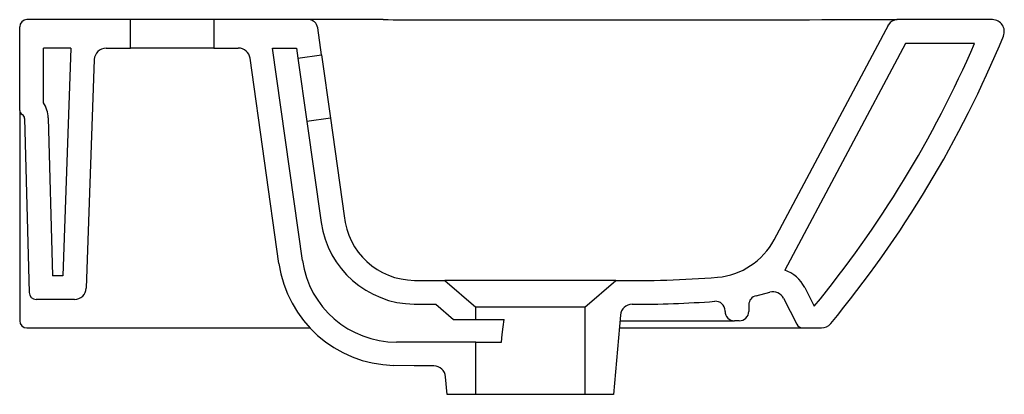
# Model space of a CAD drawing. Header units: millimetres. Extents: x 5277.727 to 5278.142, y 2606.786 to 2606.944.
import ezdxf

# ---------------------------------------------------------------- set-up
doc = ezdxf.new("R2010")
doc.units = ezdxf.units.MM
doc.layers.add('SANINDUSA', color=3, linetype='Continuous')

msp = doc.modelspace()

# ---------------------------------------------------------------- linework, layer by layer
at = {"layer": 'SANINDUSA'}
for p, q in [((5277.72708420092, 2606.9055673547), (5277.72708420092, 2606.940828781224)), ((5277.773811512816, 2606.943828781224), (5277.73008420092, 2606.943828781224)), ((5277.773811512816, 2606.931828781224), (5277.773811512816, 2606.943828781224)), ((5277.808811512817, 2606.943828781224), (5277.773811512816, 2606.943828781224)), ((5277.808811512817, 2606.943828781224), (5277.808811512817, 2606.931828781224)), ((5277.85208420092, 2606.943828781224), (5277.808811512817, 2606.943828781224)), ((5277.880096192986, 2606.943828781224), (5277.848780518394, 2606.943828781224)), ((5277.854168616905, 2606.928997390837), (5277.852568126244, 2606.940385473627)), ((5278.092955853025, 2606.941706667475), (5278.044619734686, 2606.850799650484)), ((5278.064877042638, 2606.943828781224), (5278.096510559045, 2606.943828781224)), ((5278.092596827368, 2606.941524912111), (5278.092955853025, 2606.941706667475)), ((5278.136680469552, 2606.943828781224), (5278.096487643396, 2606.943828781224)), ((5278.141303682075, 2606.93692462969), (5278.141294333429, 2606.936920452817)), ((5277.73708420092, 2606.908771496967), (5277.73708420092, 2606.931828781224)), ((5277.748659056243, 2606.931828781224), (5277.73708420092, 2606.931828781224)), ((5277.748659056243, 2606.931828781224), (5277.745306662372, 2606.835828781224)), ((5277.76349359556, 2606.931828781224), (5277.773811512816, 2606.931828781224)), ((5277.808811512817, 2606.931828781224), (5277.773811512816, 2606.931828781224)), ((5277.808811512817, 2606.931828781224), (5277.819129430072, 2606.931828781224)), ((5277.846161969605, 2606.842261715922), (5277.833574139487, 2606.931828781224)), ((5277.833574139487, 2606.931828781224), (5277.843672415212, 2606.931828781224)), ((5277.843672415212, 2606.931828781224), (5277.844265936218, 2606.927605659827)), ((5278.100092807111, 2606.933828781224), (5278.049247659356, 2606.838202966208)), ((5278.129148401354, 2606.933828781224), (5278.100092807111, 2606.933828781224)), ((5277.836232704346, 2606.841059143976), (5277.824080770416, 2606.927524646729)), ((5277.844265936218, 2606.927605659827), (5277.854168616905, 2606.928997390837)), ((5277.844265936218, 2606.927605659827), (5277.848023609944, 2606.900868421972)), ((5277.854168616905, 2606.928997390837), (5277.857926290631, 2606.902260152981)), ((5277.758496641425, 2606.927003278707), (5277.755132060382, 2606.83065428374)), ((5277.72708420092, 2606.9055673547), (5277.72708420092, 2606.828828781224)), ((5277.729121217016, 2606.902134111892), (5277.731042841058, 2606.828750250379)), ((5277.739117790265, 2606.902395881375), (5277.74086091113, 2606.835828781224)), ((5277.857926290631, 2606.902260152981), (5277.848023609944, 2606.900868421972)), ((5277.848023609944, 2606.900868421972), (5277.854004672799, 2606.858310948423)), ((5277.745306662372, 2606.835828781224), (5277.74086091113, 2606.835828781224)), ((5277.906084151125, 2606.833824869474), (5277.9190841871, 2606.82252411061)), ((5277.96508421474, 2606.82252411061), (5277.97808420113, 2606.83382482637)), ((5277.72708420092, 2606.828828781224), (5277.72708420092, 2606.824460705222)), ((5277.755132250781, 2606.830652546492), (5277.755132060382, 2606.83065428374)), ((5278.037238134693, 2606.82742760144), (5278.042960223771, 2606.828883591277)), ((5278.057626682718, 2606.830865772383), (5278.061655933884, 2606.822957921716)), ((5277.72708420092, 2606.824460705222), (5277.72708420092, 2606.816828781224)), ((5277.750135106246, 2606.825828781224), (5277.734041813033, 2606.825828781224)), ((5277.902343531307, 2606.823826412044), (5277.909756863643, 2606.817382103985)), ((5278.048716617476, 2606.826325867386), (5278.054249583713, 2606.815466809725)), ((5277.965084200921, 2606.82252411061), (5277.91908420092, 2606.82252411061)), ((5277.91908420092, 2606.817382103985), (5277.91908420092, 2606.82252411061)), ((5277.965084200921, 2606.82252411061), (5277.965084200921, 2606.785828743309)), ((5278.024084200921, 2606.820828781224), (5278.024084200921, 2606.821071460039)), ((5278.03408420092, 2606.823518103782), (5278.03408420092, 2606.820828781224)), ((5277.909756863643, 2606.817382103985), (5277.91908420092, 2606.817382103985)), ((5277.91908420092, 2606.817382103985), (5277.93105303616, 2606.817382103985)), ((5277.980009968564, 2606.819270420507), (5277.97708420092, 2606.785828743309)), ((5277.979796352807, 2606.816828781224), (5278.028084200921, 2606.816828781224)), ((5278.03008420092, 2606.816828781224), (5278.028084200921, 2606.816828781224)), ((5277.73008420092, 2606.813828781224), (5277.84926171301, 2606.813828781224)), ((5277.979533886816, 2606.813828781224), (5277.992084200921, 2606.813828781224)), ((5277.992084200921, 2606.813828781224), (5278.056922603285, 2606.813828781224)), ((5278.056922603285, 2606.813828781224), (5278.064733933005, 2606.813828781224)), ((5277.91908420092, 2606.80782863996), (5277.885772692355, 2606.80782863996)), ((5277.91908420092, 2606.80782863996), (5277.92991024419, 2606.80782863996)), ((5277.91908420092, 2606.785828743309), (5277.91908420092, 2606.80782863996)), ((5277.907084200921, 2606.785828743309), (5277.906433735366, 2606.793263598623)), ((5277.91908420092, 2606.785828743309), (5277.907084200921, 2606.785828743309)), ((5277.965084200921, 2606.785828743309), (5277.91908420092, 2606.785828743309)), ((5277.97708420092, 2606.785828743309), (5277.965084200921, 2606.785828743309))]:
    msp.add_line(p, q, dxfattribs=at)
for points in [[(5277.88012622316, 2606.943828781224), (5277.880126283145, 2606.943828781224), (5277.882244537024, 2606.943827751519), (5277.884363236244, 2606.943826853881), (5277.884363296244, 2606.943826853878)], [(5277.884363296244, 2606.943826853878), (5277.934361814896, 2606.943825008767), (5277.984360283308, 2606.943822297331), (5278.019358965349, 2606.943819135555), (5278.027452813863, 2606.943820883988), (5278.035538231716, 2606.943812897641), (5278.043557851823, 2606.943773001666), (5278.043557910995, 2606.943773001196)], [(5278.043558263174, 2606.943772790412), (5278.048939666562, 2606.943758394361), (5278.054296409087, 2606.943794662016), (5278.05961361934, 2606.943816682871), (5278.064876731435, 2606.943828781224), (5278.064876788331, 2606.943828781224)], [(5277.857926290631, 2606.902260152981), (5277.863713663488, 2606.861080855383)], [(5277.893265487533, 2606.833879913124), (5277.900494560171, 2606.833830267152), (5277.906084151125, 2606.833824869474)], [(5277.97808420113, 2606.83382482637), (5277.977717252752, 2606.833825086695), (5277.976593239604, 2606.83382606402), (5277.974419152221, 2606.833828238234), (5277.971249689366, 2606.833830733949), (5277.967353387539, 2606.83383273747), (5277.962616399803, 2606.833834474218), (5277.957440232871, 2606.833835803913), (5277.951673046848, 2606.833836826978), (5277.94579826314, 2606.8338374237), (5277.939647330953, 2606.833837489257), (5277.933737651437, 2606.833837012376), (5277.92789812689, 2606.833836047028), (5277.922618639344, 2606.833834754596), (5277.917747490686, 2606.833833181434), (5277.913693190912, 2606.833831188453), (5277.910339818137, 2606.833828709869), (5277.907968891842, 2606.833826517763), (5277.906510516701, 2606.833825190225), (5277.906084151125, 2606.833824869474)], [(5277.893148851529, 2606.823880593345), (5277.898332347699, 2606.823838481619), (5277.902343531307, 2606.823826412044)], [(5277.92991024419, 2606.80782863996), (5277.930286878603, 2606.811117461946), (5277.93066785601, 2606.814302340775), (5277.93105303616, 2606.817382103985)], [(5277.901462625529, 2606.79782781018), (5277.893130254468, 2606.797879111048), (5277.884496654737, 2606.798033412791)]]:
    msp.add_lwpolyline(points, dxfattribs=at)
for centre, radius, start, end in [((5277.73008420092, 2606.940828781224), 0.003, 90, 180), ((5277.848607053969, 2606.939828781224), 0.004, 8.000000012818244, 90), ((5278.096487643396, 2606.939828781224), 0.004000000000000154, 90, 152.0000000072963), ((5278.136680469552, 2606.9388287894), 0.004999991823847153, 337.6147181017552, 90.0001435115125), ((5277.702089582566, 2607.117821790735), 0.4750082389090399, 320.4951000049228, 337.6140290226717), ((5277.76349359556, 2606.926828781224), 0.00500000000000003, 90, 177.9999999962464), ((5277.819129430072, 2606.926828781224), 0.005000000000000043, 8.000000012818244, 90), ((5277.702089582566, 2607.117821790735), 0.4650082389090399, 320.6463931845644, 336.6918039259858), ((5277.727121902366, 2606.902081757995), 0.01200000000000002, 1.49999999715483, 33.88158055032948), ((5277.729084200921, 2606.9055673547), 0.002, 180, 240.6216421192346), ((5277.727121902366, 2606.902081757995), 0.002000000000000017, 1.49999999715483, 60.62164211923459), ((5277.893638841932, 2606.8639389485), 0.03006135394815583, 185.4556554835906, 269.2883826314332), ((5277.893615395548, 2606.863877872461), 0.04000000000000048, 188.0000000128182, 269.331709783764), ((5278.018233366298, 2606.865075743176), 0.02999999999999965, 275.2288467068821, 332.0000000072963), ((5277.885746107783, 2606.848017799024), 0.05, 188.0000000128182, 268.5680832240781), ((5277.885772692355, 2606.84782863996), 0.04000000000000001, 188.0000000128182, 270), ((5278.044261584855, 2606.824055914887), 0.01500000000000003, 27.00000000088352, 70.58518765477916), ((5277.98431921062, 2607.308510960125), 0.4747270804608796, 269.2474623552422, 274.4275481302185), ((5277.734041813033, 2606.828828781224), 0.003000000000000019, 181.4999999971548, 270), ((5277.750135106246, 2606.830828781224), 0.005000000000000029, 270, 357.9999999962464), ((5277.750135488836, 2606.830828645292), 0.004999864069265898, 270.0013698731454, 357.9815840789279), ((5278.044261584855, 2606.824055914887), 0.005000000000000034, 27.00000000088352, 105.0862151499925), ((5277.984990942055, 2606.818834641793), 0.005000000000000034, 90.22823044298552, 175.0000000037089), ((5277.987198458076, 2607.255644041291), 0.431815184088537, 269.7044498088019, 274.324092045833), ((5278.02008420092, 2606.821071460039), 0.004000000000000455, 0, 94.69968340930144), ((5278.03808420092, 2606.823518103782), 0.004, 102.2112411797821, 180), ((5278.028084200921, 2606.820828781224), 0.004, 180, 270), ((5278.03008420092, 2606.820828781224), 0.004, 270, 0), ((5277.73008420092, 2606.816828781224), 0.003000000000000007, 180, 270), ((5278.056922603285, 2606.816828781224), 0.003000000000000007, 207.0000000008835, 270), ((5278.064733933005, 2606.818828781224), 0.005000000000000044, 270, 320.4949609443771), ((5277.901452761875, 2606.792827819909), 0.004999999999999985, 4.999999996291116, 89.88697080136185)]:
    msp.add_arc(centre, radius, start, end, dxfattribs=at)

doc.saveas('drawing.dxf')
